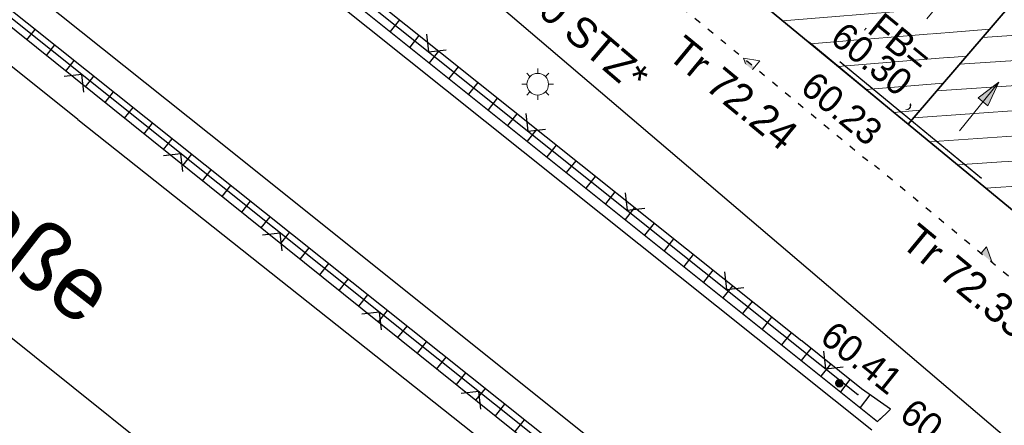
# Model space of a CAD drawing. Header units: metres. Extents: x 32365810 to 32367010, y 5620411 to 5622366.
# Tile 72 of 198: x 32366164.9 to 32366179.63, y 5622024.39 to 5622030.45. Entities that reach past the tile are written whole.
import ezdxf

# ---------------------------------------------------------------- set-up
doc = ezdxf.new("R2010")
doc.units = ezdxf.units.M
for name, pattern in [('1000.100', [0]), ('1000.110', [0]), ('1000.196', [0.225, 0.075, -0.15]), ('1000.210', [0]), ('1000.300', [0]), ('1600.1047', [0]), ('1600.2028', [0]), ('1600.2505', [0])]:
    doc.linetypes.add(name, pattern=pattern)
doc.layers.get('0').update_dxf_attribs({"color": 1, "linetype": 'CONTINUOUS'})
for name, color, linetype in [('Beschriftung Kanalbestand (AMT 66)', 7, 'CONTINUOUS'), ('EFB-_ Dachhöhen Bestandsgebäude (NHN)', 7, 'CONTINUOUS'), ('Fahrbahnmarkierung', 7, 'CONTINUOUS'), ('Flurstücke_Grenzpunkte', 11, 'CONTINUOUS'), ('Gebäude', 31, 'CONTINUOUS'), ('Höhen_ gemessen (NHN)', 7, 'CONTINUOUS'), ('Höhentexte_ gemessen (NHN)', 7, 'CONTINUOUS'), ('Lagebezeichnungen', 12, 'CONTINUOUS'), ('Leitungen Kanalbestand (AMT 66)', 7, 'CONTINUOUS'), ('Symbole Topographie', 7, 'CONTINUOUS'), ('Topgraphie_ weitere örtliche Aufnahme', 7, 'CONTINUOUS'), ('Topographie_ örtl. Aufnahme', 7, 'CONTINUOUS')]:
    doc.layers.add(name, color=color, linetype=linetype)
doc.styles.add('Dachhöhe NHN_ Bestand_ gemessen', font='Century Gothic.ttf')
doc.styles.add('Dachhöhe NHN_ Bestand_ gemessen_ schwarz', font='Century Gothic.ttf')
doc.styles.add('Flurstücksnummer - K 10 700', font='Arial.ttf')
doc.styles.add('Hausnummern NRW', font='Arial.ttf', dxfattribs={"width": 0.85})
doc.styles.add('Höhe NHN_ gemessen_ blau', font='Century Gothic.ttf')
doc.styles.add('Kanal Mischwasser_ Beschriftung allgemein_ dünn_ lila', font='Century Gothic.ttf')
doc.styles.add('Name - Bauwerken u. Einrichtungen - F 10', font='Arial.ttf')

# ---------------------------------------------------------------- blocks, each defined once
blk = doc.blocks.new('S1000.360')
at = {"lineweight": -2}
blk.add_hatch(color=0, dxfattribs=at).paths.add_polyline_path([(0, 0.25), (0.05, 0.05), (-0.05, 0.05)], flags=0)
at = {"color": 0, "lineweight": -2}
for p, q in [((-0.05, 0.05), (0, 0.25)), ((0, 0.25), (0.05, 0.05)), ((0, 0.25), (0, -0.25)), ((0.05, 0.05), (-0.05, 0.05))]:
    blk.add_line(p, q, dxfattribs=at)
blk = doc.blocks.new('S1000.461')
at = {"color": 0, "lineweight": -2}
for p, q in [((-0.245, 0.245), (-0.35, 0.35)), ((0, 0.345), (0, 0.5)), ((0.245, 0.245), (0.35, 0.35)), ((-0.345, 0), (-0.5, 0)), ((0.345, 0), (0.5, 0)), ((-0.245, -0.245), (-0.35, -0.35)), ((0.245, -0.245), (0.35, -0.35)), ((0, -0.345), (0, -0.5))]:
    blk.add_line(p, q, dxfattribs=at)
blk.add_circle((0, 0), 0.345, dxfattribs=at)
blk = doc.blocks.new('S1000.15')
at = {"color": 0, "lineweight": -2}
for p, q in [((-0.5, 0.05), (-0.485, 0.1)), ((0.495, 0.05), (-0.5, 0.05)), ((-0.5, -0.05), (-0.5, 0)), ((-0.5, 0), (0.5, 0)), ((-0.485, 0.1), (0.49, 0.1)), ((-0.475, 0.15), (-0.455, 0.2)), ((0.475, 0.15), (-0.475, 0.15)), ((-0.455, 0.2), (0.455, 0.2)), ((-0.43, 0.25), (-0.4, 0.3)), ((0.43, 0.25), (-0.43, 0.25)), ((-0.4, 0.3), (0.395, 0.3)), ((-0.355, 0.35), (-0.295, 0.4)), ((0.36, 0.35), (-0.355, 0.35)), ((-0.295, 0.4), (0.3, 0.4)), ((0.22, 0.45), (-0.215, 0.45)), ((0.3, 0.4), (0.22, 0.45)), ((0.395, 0.3), (0.36, 0.35)), ((0.455, 0.2), (0.43, 0.25)), ((0.49, 0.1), (0.475, 0.15)), ((0.5, 0), (0.495, 0.05)), ((0.495, -0.05), (-0.5, -0.05)), ((-0.475, -0.15), (-0.49, -0.1)), ((-0.49, -0.1), (0.485, -0.1)), ((0.475, -0.15), (-0.475, -0.15)), ((-0.43, -0.25), (-0.455, -0.2)), ((-0.455, -0.2), (0.46, -0.2)), ((0.425, -0.25), (-0.43, -0.25)), ((-0.355, -0.35), (-0.4, -0.3)), ((-0.4, -0.3), (0.395, -0.3)), ((0.345, -0.35), (-0.355, -0.35)), ((-0.205, -0.45), (-0.29, -0.4)), ((-0.29, -0.4), (0.285, -0.4)), ((0.2, -0.45), (-0.205, -0.45)), ((0.285, -0.4), (0.345, -0.35)), ((0.395, -0.3), (0.425, -0.25)), ((0.46, -0.2), (0.475, -0.15)), ((0.485, -0.1), (0.495, -0.05))]:
    blk.add_line(p, q, dxfattribs=at)
blk.add_circle((0, 0), 0.5, dxfattribs=at)
blk = doc.blocks.new('S1000.400')
at = {"lineweight": -2}
blk.add_hatch(color=0, dxfattribs=at).paths.add_polyline_path([(-0.49, 0), (0.49, 0), (0.479292, -0.101877), (0.447637, -0.199301), (0.396418, -0.288015), (0.327874, -0.364141), (0.245, -0.424352), (0.151418, -0.466018), (0.051219, -0.487316), (-0.051219, -0.487316), (-0.151418, -0.466018), (-0.245, -0.424352), (-0.327874, -0.364141), (-0.396418, -0.288015), (-0.447637, -0.199301), (-0.479292, -0.101877)], flags=0)
at = {"color": 0, "lineweight": -2}
blk.add_circle((0, 0), 0.5, dxfattribs=at)
for start, end in [(0, 180), (180, 0)]:
    blk.add_arc((0, 0), 0.49, start, end, dxfattribs=at)
blk = doc.blocks.new('S1000.114', base_point=(0, 0.366025))
at = {"lineweight": -2}
blk.add_hatch(color=0, dxfattribs=at).paths.add_polyline_path([(-0.5, -0.5), (0, 0.366026), (0, -0.5)], flags=0)
at = {"color": 0, "lineweight": -2}
for p, q in [((0, 0.366026), (-0.5, -0.5)), ((0.5, -0.5), (0, 0.366026)), ((-0.5, -0.5), (0, -0.5)), ((0, -0.5), (0.5, -0.5))]:
    blk.add_line(p, q, dxfattribs=at)
blk = doc.blocks.new('O1462')
at = {"layer": 'Flurstücke_Grenzpunkte', "color": 7, "linetype": '1600.2028', "lineweight": 35}
for p, q in [((32366178.187, 5622028.892), (32366175.126, 5622031.416)), ((32366181.246, 5622026.367), (32366178.187, 5622028.892))]:
    blk.add_line(p, q, dxfattribs=at)
blk = doc.blocks.new('O1703')
at = {"layer": 'Flurstücke_Grenzpunkte', "color": 7, "linetype": '1600.2028', "lineweight": 35}
for p, q in [((32366182.9, 5622040.576), (32366186.103, 5622044.351)), ((32366186.103, 5622044.351), (32366189.234, 5622041.77)), ((32366185.985, 5622037.983), (32366189.234, 5622041.77)), ((32366175.126, 5622031.416), (32366182.9, 5622040.576)), ((32366178.187, 5622028.892), (32366185.985, 5622037.983)), ((32366178.187, 5622028.892), (32366175.126, 5622031.416))]:
    blk.add_line(p, q, dxfattribs=at)
at = {"layer": 'Flurstücke_Grenzpunkte', "color": 7, "lineweight": 18, "insert": (32366179.231564, 5622033.245916), "char_height": 0.95, "attachment_point": 8, "line_spacing_factor": 0.69, "style": 'Flurstücksnummer - K 10 700', "bg_fill": 2}
blk.add_mtext('127', dxfattribs=at)
blk = doc.blocks.new('O1959')
at = {"layer": 'Flurstücke_Grenzpunkte', "color": 7, "linetype": '1600.2028', "lineweight": 35}
for p, q in [((32366185.985, 5622037.983), (32366189.234, 5622041.77)), ((32366189.234, 5622041.77), (32366192.395, 5622039.166)), ((32366192.395, 5622039.166), (32366189.143, 5622035.431)), ((32366178.187, 5622028.892), (32366185.985, 5622037.983)), ((32366189.117, 5622035.401), (32366181.246, 5622026.367)), ((32366189.143, 5622035.431), (32366189.117, 5622035.401)), ((32366181.246, 5622026.367), (32366178.187, 5622028.892))]:
    blk.add_line(p, q, dxfattribs=at)
at = {"layer": 'Flurstücke_Grenzpunkte', "color": 7, "lineweight": 18, "insert": (32366182.389187, 5622031.335074), "char_height": 0.95, "attachment_point": 8, "line_spacing_factor": 0.69, "style": 'Flurstücksnummer - K 10 700', "bg_fill": 2}
blk.add_mtext('126', dxfattribs=at)
blk = doc.blocks.new('O2502')
at = {"layer": 'Gebäude', "color": 7, "linetype": '1600.2505', "lineweight": 18}
for p, q in [((32366175.126, 5622031.416), (32366182.9, 5622040.576)), ((32366185.985, 5622037.983), (32366182.9, 5622040.576)), ((32366178.187, 5622028.892), (32366185.985, 5622037.983)), ((32366175.126, 5622031.416), (32366178.187, 5622028.892))]:
    blk.add_line(p, q, dxfattribs=at)
at = {"layer": 'Lagebezeichnungen', "color": 7, "lineweight": 18, "insert": (32366176.932, 5622030.856), "char_height": 0.7, "attachment_point": 8, "rotation": 320.481, "line_spacing_factor": 0.69, "style": 'Hausnummern NRW', "bg_fill": 2}
blk.add_mtext('11', dxfattribs=at)
blk = doc.blocks.new('O3177')
at = {"layer": 'Gebäude', "color": 7, "linetype": '1600.2505', "lineweight": 18}
for p, q in [((32366178.187, 5622028.892), (32366185.985, 5622037.983)), ((32366185.985, 5622037.983), (32366189.117, 5622035.401)), ((32366189.117, 5622035.401), (32366181.246, 5622026.367)), ((32366178.187, 5622028.892), (32366181.246, 5622026.367))]:
    blk.add_line(p, q, dxfattribs=at)
at = {"layer": 'Lagebezeichnungen', "color": 7, "lineweight": 18, "insert": (32366180.422, 5622028.113), "char_height": 0.7, "attachment_point": 8, "rotation": 320.481, "line_spacing_factor": 0.69, "style": 'Hausnummern NRW', "bg_fill": 2}
blk.add_mtext('13', dxfattribs=at)
blk = doc.blocks.new('*X997')
at = {"color": 142, "linetype": '1000.100', "lineweight": 25, "true_color": 0x0087cd}
for p, q in [((32366170.578914, 5622030.449537), (32366170.440978, 5622030.276449)), ((32366170.871913, 5622030.215707), (32366170.733731, 5622030.04231)), ((32366171.164913, 5622029.981877), (32366171.026485, 5622029.808171)), ((32366171.457912, 5622029.748048), (32366171.319239, 5622029.574033)), ((32366171.750913, 5622029.514218), (32366171.611992, 5622029.339894)), ((32366172.043912, 5622029.280388), (32366171.904746, 5622029.105755)), ((32366172.336912, 5622029.046558), (32366172.1975, 5622028.871617)), ((32366172.629912, 5622028.812728), (32366172.490254, 5622028.637477)), ((32366172.922912, 5622028.578898), (32366172.783008, 5622028.403338)), ((32366173.215911, 5622028.345068), (32366173.075762, 5622028.1692)), ((32366173.508912, 5622028.111238), (32366173.368515, 5622027.935061)), ((32366173.801912, 5622027.877408), (32366173.661269, 5622027.700921)), ((32366174.094912, 5622027.643578), (32366173.954023, 5622027.466783)), ((32366174.387912, 5622027.409747), (32366174.246777, 5622027.232644)), ((32366174.680912, 5622027.175917), (32366174.539531, 5622026.998504)), ((32366174.973912, 5622026.942087), (32366174.832285, 5622026.764366)), ((32366175.266912, 5622026.708257), (32366175.125038, 5622026.530226)), ((32366175.559912, 5622026.474426), (32366175.417792, 5622026.296087)), ((32366175.852912, 5622026.240596), (32366175.710546, 5622026.061948)), ((32366176.145913, 5622026.006765), (32366176.003301, 5622025.827809)), ((32366176.438912, 5622025.772935), (32366176.296055, 5622025.593669)), ((32366176.731913, 5622025.539104), (32366176.588809, 5622025.35953)), ((32366177.024913, 5622025.305274), (32366176.881563, 5622025.12539)), ((32366177.317913, 5622025.071443), (32366177.174317, 5622024.891251)), ((32366177.616854, 5622024.844754), (32366177.46966, 5622024.655041)), ((32366177.923678, 5622024.629049), (32366177.731322, 5622024.445768))]:
    blk.add_line(p, q, dxfattribs=at)
blk = doc.blocks.new('*X1018')
at = {"color": 142, "linetype": '1000.100', "lineweight": 25, "true_color": 0x0087cd}
for p, q in [((32366165.009697, 5622030.154562), (32366165.132893, 5622030.308914)), ((32366165.301675, 5622029.920168), (32366165.425591, 5622030.075422)), ((32366165.593653, 5622029.685774), (32366165.718288, 5622029.84193)), ((32366165.885631, 5622029.45138), (32366166.010985, 5622029.608437)), ((32366166.177608, 5622029.216985), (32366166.303683, 5622029.374945)), ((32366166.469586, 5622028.982592), (32366166.59638, 5622029.141453)), ((32366166.761563, 5622028.748198), (32366166.889078, 5622028.907961)), ((32366167.053541, 5622028.513803), (32366167.181775, 5622028.674467)), ((32366167.345519, 5622028.279409), (32366167.474472, 5622028.440975)), ((32366167.637496, 5622028.045015), (32366167.76717, 5622028.207483)), ((32366167.929474, 5622027.810621), (32366168.059868, 5622027.973991)), ((32366168.221452, 5622027.576226), (32366168.352564, 5622027.740498)), ((32366168.51343, 5622027.341832), (32366168.645262, 5622027.507005)), ((32366168.805408, 5622027.107438), (32366168.937959, 5622027.273513)), ((32366169.097385, 5622026.873043), (32366169.230657, 5622027.040021)), ((32366169.389362, 5622026.638649), (32366169.523354, 5622026.806527)), ((32366169.68134, 5622026.404255), (32366169.816051, 5622026.573035)), ((32366169.973318, 5622026.16986), (32366170.108749, 5622026.339543)), ((32366170.265296, 5622025.935466), (32366170.401447, 5622026.10605)), ((32366170.557274, 5622025.701071), (32366170.694144, 5622025.872557)), ((32366170.849255, 5622025.466674), (32366170.987278, 5622025.638716)), ((32366171.141231, 5622025.23228), (32366171.279977, 5622025.405222)), ((32366171.433208, 5622024.997886), (32366171.572675, 5622025.171729)), ((32366171.725185, 5622024.763492), (32366171.865373, 5622024.938235)), ((32366172.017162, 5622024.529098), (32366172.158072, 5622024.704741)), ((32366172.309138, 5622024.294705), (32366172.450771, 5622024.471247))]:
    blk.add_line(p, q, dxfattribs=at)
blk = doc.blocks.new('*X1185')
at = {"color": 253, "linetype": '1600.1047', "lineweight": 18, "true_color": 0xb2b2b2}
for p, q in [((32366183.109721, 5622040.399726), (32366182.723574, 5622040.36812)), ((32366183.517643, 5622040.05686), (32366182.380414, 5622039.963779)), ((32366183.925565, 5622039.713994), (32366182.037254, 5622039.559437)), ((32366184.333486, 5622039.371128), (32366181.694093, 5622039.155096)), ((32366184.741408, 5622039.028262), (32366181.350933, 5622038.750755)), ((32366185.14933, 5622038.685396), (32366181.007772, 5622038.346413)), ((32366185.557252, 5622038.34253), (32366180.664612, 5622037.942072)), ((32366185.965174, 5622037.999664), (32366180.321451, 5622037.537731)), ((32366185.65476, 5622037.598003), (32366179.978291, 5622037.133389)), ((32366185.307651, 5622037.193338), (32366179.63513, 5622036.729048)), ((32366184.960541, 5622036.788674), (32366179.29197, 5622036.324707)), ((32366184.613431, 5622036.384009), (32366178.948809, 5622035.920365)), ((32366184.266321, 5622035.979344), (32366178.605649, 5622035.516024)), ((32366183.919212, 5622035.57468), (32366178.262489, 5622035.111682)), ((32366183.572102, 5622035.170015), (32366177.919328, 5622034.707341)), ((32366183.224992, 5622034.765351), (32366177.576168, 5622034.303)), ((32366182.877882, 5622034.360686), (32366177.233007, 5622033.898658)), ((32366182.530773, 5622033.956021), (32366176.889847, 5622033.494317)), ((32366182.183663, 5622033.551357), (32366176.546686, 5622033.089976)), ((32366181.836553, 5622033.146692), (32366176.203526, 5622032.685634)), ((32366181.489444, 5622032.742027), (32366175.860365, 5622032.281293)), ((32366181.142334, 5622032.337363), (32366175.517205, 5622031.876952)), ((32366180.795224, 5622031.932698), (32366175.174044, 5622031.47261)), ((32366180.448114, 5622031.528034), (32366175.482984, 5622031.121643)), ((32366180.101005, 5622031.123369), (32366175.898085, 5622030.779364)), ((32366179.753895, 5622030.718704), (32366176.313186, 5622030.437086)), ((32366179.406785, 5622030.31404), (32366176.728286, 5622030.094807)), ((32366179.059675, 5622029.909375), (32366177.143387, 5622029.752529)), ((32366178.712566, 5622029.504711), (32366177.558488, 5622029.41025)), ((32366178.365456, 5622029.100046), (32366177.973589, 5622029.067972))]:
    blk.add_line(p, q, dxfattribs=at)
blk = doc.blocks.new('*X1383')
at = {"color": 253, "linetype": '1600.1047', "lineweight": 18, "true_color": 0xb2b2b2}
for p, q in [((32366186.202904, 5622037.803361), (32366185.807582, 5622037.776164)), ((32366186.623739, 5622037.456428), (32366185.464937, 5622037.376704)), ((32366187.044574, 5622037.109494), (32366185.122292, 5622036.977245)), ((32366187.46541, 5622036.76256), (32366184.779647, 5622036.577785)), ((32366187.886245, 5622036.415626), (32366184.437001, 5622036.178325)), ((32366188.30708, 5622036.068693), (32366184.094356, 5622035.778865)), ((32366188.727915, 5622035.721759), (32366183.751711, 5622035.379406)), ((32366189.090716, 5622035.370832), (32366183.409066, 5622034.979946)), ((32366188.742337, 5622034.970978), (32366183.066421, 5622034.580486)), ((32366188.393959, 5622034.571124), (32366182.723776, 5622034.181026)), ((32366188.04558, 5622034.17127), (32366182.381131, 5622033.781567)), ((32366187.697202, 5622033.771416), (32366182.038485, 5622033.382107)), ((32366187.348823, 5622033.371561), (32366181.69584, 5622032.982647)), ((32366187.000444, 5622032.971707), (32366181.353195, 5622032.583187)), ((32366186.652066, 5622032.571853), (32366181.01055, 5622032.183728)), ((32366186.303687, 5622032.171999), (32366180.667905, 5622031.784268)), ((32366185.955309, 5622031.772145), (32366180.32526, 5622031.384808)), ((32366185.60693, 5622031.37229), (32366179.982614, 5622030.985348)), ((32366185.258551, 5622030.972436), (32366179.639969, 5622030.585889)), ((32366184.910173, 5622030.572582), (32366179.297324, 5622030.186429)), ((32366184.561794, 5622030.172728), (32366178.954679, 5622029.786969)), ((32366184.213416, 5622029.772874), (32366178.612034, 5622029.38751)), ((32366183.865037, 5622029.373019), (32366178.269389, 5622028.98805)), ((32366183.516658, 5622028.973165), (32366178.506274, 5622028.628461)), ((32366183.16828, 5622028.573311), (32366178.92662, 5622028.281493)), ((32366182.819901, 5622028.173457), (32366179.346966, 5622027.934526)), ((32366182.471522, 5622027.773603), (32366179.767312, 5622027.587558)), ((32366182.123144, 5622027.373749), (32366180.187658, 5622027.240591)), ((32366181.774765, 5622026.973894), (32366180.608004, 5622026.893623)), ((32366181.426387, 5622026.57404), (32366181.028349, 5622026.546656))]:
    blk.add_line(p, q, dxfattribs=at)
blk = doc.blocks.new('S1000.97')
at = {"color": 0, "lineweight": -2}
for p, q in [((-0.5, 0.5), (0, 0)), ((0, 0), (0.5, 0.5))]:
    blk.add_line(p, q, dxfattribs=at)

msp = doc.modelspace()

# ---------------------------------------------------------------- linework, layer by layer
at = {"layer": 'Topgraphie_ weitere örtliche Aufnahme', "color": 7, "true_color": 0xffffff}
msp.add_point((32366177.435281, 5622024.84814, 60.134), dxfattribs=at)

# ---------------------------------------------------------------- block references
at = {"layer": 'EFB-_ Dachhöhen Bestandsgebäude (NHN)', "color": 7, "lineweight": 18, "xscale": 0.25, "yscale": 0.25, "zscale": 0.25}
for p, rotation in [((32366175.724, 5622029.88, 72.243), 50.49213610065), ((32366179.446, 5622026.825, 72.328), 230.462607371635)]:
    msp.add_blockref('S1000.114', p, dxfattribs=dict(at, rotation=rotation))
at = {"layer": 'EFB-_ Dachhöhen Bestandsgebäude (NHN)', "color": 7, "lineweight": 9, "xscale": 0.1375, "yscale": 0.1375, "zscale": 0.1375, "rotation": 180.000420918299}
msp.add_blockref('S1000.400', (32366178.15705, 5622029.173327, 60.304), dxfattribs=at)
at = {"layer": 'Höhen_ gemessen (NHN)', "color": 7, "lineweight": 18, "xscale": 0.1125, "yscale": 0.1125, "zscale": 0.1125}
for p in [(32366178.024576, 5622028.867526, 60.231), (32366177.158989, 5622025.01744, 60.406)]:
    msp.add_blockref('S1000.15', p, dxfattribs=at)
at = {"layer": 'Symbole Topographie', "color": 7, "lineweight": 18, "xscale": 1.875, "yscale": 1.875, "zscale": 1.875}
for p, rotation in [((32366178.763503, 5622030.828458), 320.619226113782), ((32366179.24972, 5622029.153639), 320.974887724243)]:
    msp.add_blockref('S1000.360', p, dxfattribs=dict(at, rotation=rotation))
at = {"layer": 'Symbole Topographie', "color": 7, "lineweight": 18, "xscale": 0.47, "yscale": 0.47, "zscale": 0.47}
msp.add_blockref('S1000.461', (32366172.647684, 5622029.487901, 60.101), dxfattribs=at)

# ---------------------------------------------------------------- texts
at = {"layer": 'Höhentexte_ gemessen (NHN)', "color": 142, "lineweight": 25, "true_color": 0x0087cd, "char_height": 0.4, "line_spacing_factor": 0.69, "style": 'Höhe NHN_ gemessen_ blau', "bg_fill": 2}
for s, insert, attachment_point, rotation in [('60.23', (32366177.840339, 5622028.855057), 3, 320.4486212), ('60.15', (32366178.031249, 5622024.501626), 7, 321.3721186)]:
    msp.add_mtext(s, dxfattribs=dict(at, insert=insert, attachment_point=attachment_point, rotation=rotation))
at = {"layer": 'Lagebezeichnungen', "color": 7, "lineweight": 18, "insert": (32366159.073086, 5622031.08045), "char_height": 0.95, "attachment_point": 7, "rotation": 322.1617001, "line_spacing_factor": 0.69, "style": 'Name - Bauwerken u. Einrichtungen - F 10', "bg_fill": 2}
msp.add_mtext('Stockenstraße', dxfattribs=at)

# ---------------------------------------------------------------- next in the draw order: texts
at = {"layer": 'Beschriftung Kanalbestand (AMT 66)', "color": 200, "lineweight": 25, "true_color": 0xd600ff, "insert": (32366172.838775, 5622030.661566), "char_height": 0.45, "attachment_point": 5, "rotation": 319.5592598, "line_spacing_factor": 0.69, "style": 'Kanal Mischwasser_ Beschriftung allgemein_ dünn_ lila', "bg_fill": 2}
msp.add_mtext('DN 300 STZ*', dxfattribs=at)
at = {"layer": 'EFB-_ Dachhöhen Bestandsgebäude (NHN)', "color": 142, "lineweight": 25, "true_color": 0x0087cd, "insert": (32366178.031819, 5622029.283908), "char_height": 0.4, "attachment_point": 9, "rotation": 320.616486, "line_spacing_factor": 0.69, "style": 'Dachhöhe NHN_ Bestand_ gemessen', "bg_fill": 2}
msp.add_mtext('EFB=\\P60.30', dxfattribs=at)
at = {"layer": 'EFB-_ Dachhöhen Bestandsgebäude (NHN)', "color": 7, "lineweight": 25, "insert": (32366175.715335, 5622029.532235, 72.243), "char_height": 0.45, "attachment_point": 2, "rotation": 320.4921314, "line_spacing_factor": 0.69, "style": 'Dachhöhe NHN_ Bestand_ gemessen_ schwarz', "bg_fill": 2}
msp.add_mtext('Tr 72.24', dxfattribs=at)
at = {"layer": 'Höhentexte_ gemessen (NHN)', "color": 142, "lineweight": 25, "true_color": 0x0087cd, "insert": (32366177.365878, 5622025.238631), "char_height": 0.4, "attachment_point": 8, "rotation": 321.4004124, "line_spacing_factor": 0.69, "style": 'Höhe NHN_ gemessen_ blau', "bg_fill": 2}
msp.add_mtext('60.41', dxfattribs=at)

# ---------------------------------------------------------------- next in the draw order: texts
at = {"layer": 'EFB-_ Dachhöhen Bestandsgebäude (NHN)', "color": 7, "lineweight": 25, "insert": (32366179.206349, 5622026.720085, 72.328), "char_height": 0.45, "attachment_point": 2, "rotation": 320.4625817, "line_spacing_factor": 0.69, "style": 'Dachhöhe NHN_ Bestand_ gemessen_ schwarz', "bg_fill": 2}
msp.add_mtext('Tr 72.33', dxfattribs=at)

# ---------------------------------------------------------------- next in the draw order: block references
at = {"layer": 'Flurstücke_Grenzpunkte', "color": 7, "true_color": 0xffffff}
msp.add_blockref('O1462', (0, 0), dxfattribs=at)

# ---------------------------------------------------------------- next in the draw order: linework, layer by layer
at = {"layer": 'Fahrbahnmarkierung', "color": 253, "linetype": '1000.210', "lineweight": 25, "true_color": 0x999999}
msp.add_line((32366153.845799, 5622034.443425), (32366167.953588, 5622023.157566), dxfattribs=at)
at = {"layer": 'Topographie_ örtl. Aufnahme', "color": 142, "linetype": '1000.100', "lineweight": 25, "true_color": 0x0087cd}
for p, q in [((32366165.769531, 5622028.963494, 60.053), (32366153.036839, 5622039.113485, 59.921)), ((32366162.892, 5622032.616234, 58.433), (32366167.73259, 5622028.750805, 59.059131)), ((32366167.73259, 5622028.750805, 59.059131), (32366175.934126, 5622022.201509, 60.12)), ((32366177.923682, 5622024.629212, 60.163), (32366177.49175, 5622024.932899, 60.18)), ((32366177.731141, 5622024.445915, 60.125), (32366177.923682, 5622024.629212, 60.163))]:
    msp.add_line(p, q, dxfattribs=at)

# ---------------------------------------------------------------- next in the draw order: block references
at = {"layer": 'Flurstücke_Grenzpunkte', "color": 7, "true_color": 0xffffff}
msp.add_blockref('O1703', (0, 0), dxfattribs=at)
at = {"layer": 'Topographie_ örtl. Aufnahme', "color": 7, "lineweight": 25, "xscale": 0.375, "yscale": 0.375, "zscale": 0.375}
for p, rotation in [((32366171.01469, 5622029.974696, 60.199714), 321.394190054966), ((32366165.828958, 5622029.634475, 60.316127), 141.394418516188), ((32366172.499459, 5622028.789175, 60.184518), 321.394190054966), ((32366167.313731, 5622028.448959, 60.30819), 141.394418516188), ((32366173.984228, 5622027.603653, 60.169321), 321.394190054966), ((32366168.798505, 5622027.263443, 60.300253), 141.394418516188), ((32366175.468996, 5622026.418131, 60.154125), 321.394190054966), ((32366170.283278, 5622026.077927, 60.292317), 141.394418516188), ((32366176.953765, 5622025.232609, 60.138928), 321.394190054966), ((32366171.768052, 5622024.892411, 60.28438), 141.394418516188)]:
    msp.add_blockref('S1000.97', p, dxfattribs=dict(at, rotation=rotation))

# ---------------------------------------------------------------- next in the draw order: block references
at = {"layer": 'Flurstücke_Grenzpunkte', "color": 7, "true_color": 0xffffff}
msp.add_blockref('O1959', (0, 0), dxfattribs=at)

# ---------------------------------------------------------------- next in the draw order: block references
at = {"layer": 'Gebäude', "color": 7, "true_color": 0xffffff}
msp.add_blockref('O2502', (0, 0), dxfattribs=at)

# ---------------------------------------------------------------- next in the draw order: linework, layer by layer
at = {"layer": 'EFB-_ Dachhöhen Bestandsgebäude (NHN)', "color": 7, "linetype": '1000.196', "lineweight": 25}
msp.add_line((32366174.614099, 5622030.795188), (32366177.675099, 5622028.271188), dxfattribs=at)
at = {"layer": 'Topographie_ örtl. Aufnahme', "color": 142, "linetype": '1000.100', "lineweight": 25, "true_color": 0x0087cd}
for p, q in [((32366177.49175, 5622024.932899, 60.18), (32366152.705554, 5622044.713479, 59.874)), ((32366152.72618, 5622044.444326, 60.38), (32366177.731141, 5622024.445915, 60.125)), ((32366175.697993, 5622021.880902, 60.24), (32366150.673196, 5622041.843856, 60.394)), ((32366163.059755, 5622031.719925, 60.146), (32366175.520248, 5622021.717016, 60.255)), ((32366177.643921, 5622024.31838, 60.014), (32366169.463593, 5622030.849051, 59.005196)), ((32366165.769531, 5622028.963494, 60.053), (32366175.35682, 5622021.363443, 60.153))]:
    msp.add_line(p, q, dxfattribs=at)
at = {"layer": 'Topographie_ örtl. Aufnahme', "color": 142, "linetype": '1000.110', "lineweight": 25, "true_color": 0x0087cd}
for p, q in [((32366152.71595, 5622044.585427, 60.387), (32366177.435281, 5622024.84814, 60.134)), ((32366175.206503, 5622022.146983, 60.266), (32366150.512319, 5622041.86403, 60.398))]:
    msp.add_line(p, q, dxfattribs=at)

# ---------------------------------------------------------------- next in the draw order: block references
at = {"layer": 'Gebäude', "color": 7, "true_color": 0xffffff}
msp.add_blockref('O3177', (0, 0), dxfattribs=at)
at = {"layer": 'Topographie_ örtl. Aufnahme', "color": 7, "true_color": 0xffffff}
for name in ['*X997', '*X1018']:
    msp.add_blockref(name, (0, 0), dxfattribs=at)

# ---------------------------------------------------------------- next in the draw order: linework, layer by layer
at = {"layer": 'EFB-_ Dachhöhen Bestandsgebäude (NHN)', "color": 7, "linetype": '1000.196', "lineweight": 25}
msp.add_line((32366177.682424, 5622028.280714), (32366180.741424, 5622025.755714), dxfattribs=at)
at = {"layer": 'Leitungen Kanalbestand (AMT 66)', "color": 200, "linetype": '1000.300', "lineweight": 25, "true_color": 0xd600ff}
msp.add_line((32366157.642, 5622042.967, 59.93), (32366184.1845, 5622020.345), dxfattribs=at)
at = {"layer": 'Topographie_ örtl. Aufnahme', "color": 142, "linetype": '1000.100', "lineweight": 25, "true_color": 0x0087cd}
msp.add_line((32366177.166966, 5622029.830275, 60.209), (32366179.286621, 5622028.082477, 60.23), dxfattribs=at)

# ---------------------------------------------------------------- next in the draw order: block references
at = {"layer": 'Gebäude', "color": 7, "true_color": 0xffffff}
for name in ['*X1185', '*X1383']:
    msp.add_blockref(name, (0, 0), dxfattribs=at)

doc.saveas('drawing.dxf')
